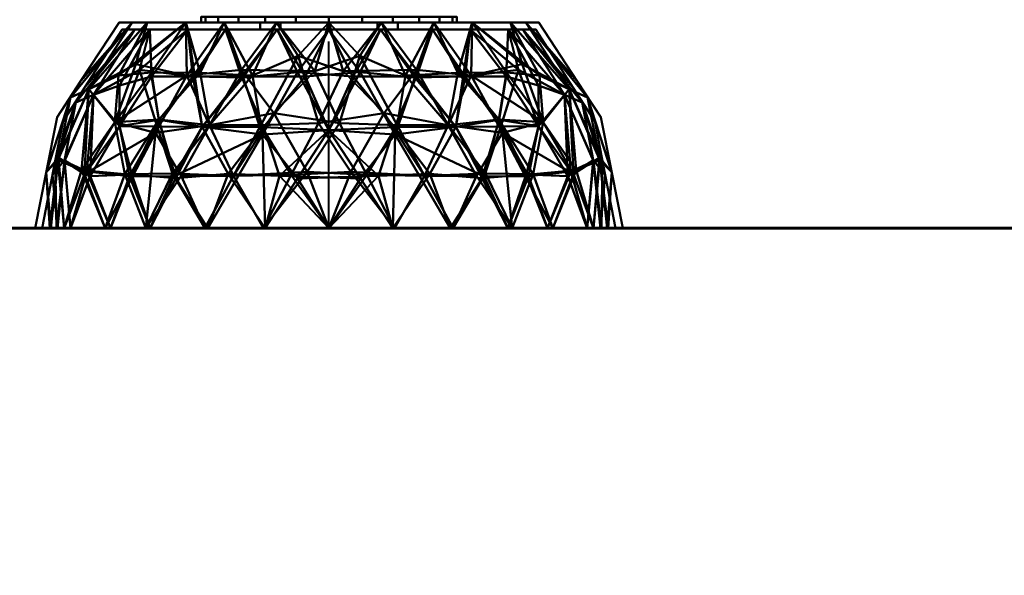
# Model space of a CAD drawing. Header units: millimetres. Extents: x -1875 to 2125, y -150 to 332.
# Tile 3 of 7: x 72 to 240, y 91 to 185. Entities that reach past the tile are written whole.
import ezdxf

# ---------------------------------------------------------------- set-up
doc = ezdxf.new("R2010")
doc.units = ezdxf.units.MM
doc.layers.add('A-WALL', color=113, linetype='Continuous', lineweight=60)
doc.layers.add('E-LITE-EQPM', color=33, linetype='Continuous', lineweight=40)

msp = doc.modelspace()

# ---------------------------------------------------------------- linework, layer by layer
at = {"layer": 'E-LITE-EQPM'}
msp.add_line((125, 150, 1476.46), (125, 181.79, 1476.46), dxfattribs=at)

# ---------------------------------------------------------------- meshes
at = {"layer": 'A-WALL'}
mesh = msp.add_polyface(dxfattribs=at)
corners = [(-1875, 150), (-1875, 150, 3000), (2125, 150, 3000), (2125, 150)]
mesh.append_faces([[corners[k] for k in face] for face in [(2, 3, 0, 1)]])
mesh = msp.add_polyface(dxfattribs=at)
corners = [(2125, -150), (-1875, -150), (-1875, 150), (2125, 150)]
mesh.append_faces([[corners[k] for k in face] for face in [(0, 1, 2, 3)]])
mesh = msp.add_polyface(dxfattribs=at)
corners = [(-1875, -150, 3000), (2125, -150, 3000), (2125, 150, 3000), (-1875, 150, 3000)]
mesh.append_faces([[corners[k] for k in face] for face in [(0, 1, 2, 3)]])
at = {"layer": 'E-LITE-EQPM'}
mesh = msp.add_polyface(dxfattribs=at)
corners = [(175, 150, 1476.46), (170.05, 150, 1454.76), (156.17, 150, 1437.37), (136.13, 150, 1427.71), (113.87, 150, 1427.71), (93.83, 150, 1437.37), (79.95, 150, 1454.76), (75, 150, 1476.46), (78.71, 168.9, 1476.46), (89.29, 185, 1476.46), (94.08, 185, 1458.6), (107.15, 185, 1445.53), (125, 185, 1440.75), (142.85, 185, 1445.53), (155.92, 185, 1458.6), (160.71, 185, 1476.46), (171.29, 168.9, 1476.46), (88.55, 168.06, 1447.39), (161.45, 168.06, 1447.39), (104.69, 167.55, 1434.28), (123.23, 167.9, 1429.81), (145.31, 167.55, 1434.28), (91.49, 185, 1468.26), (84.12, 173.65, 1460.03), (82.73, 175.01, 1476.46), (80.99, 172.25, 1468.21), (78.87, 161.58, 1461.04), (77.48, 150, 1465.61), (158.51, 185, 1468.26), (165.88, 173.65, 1460.03), (167.27, 175.01, 1476.46), (169.01, 172.25, 1468.21), (173.14, 159.45, 1476.46), (172.35, 150, 1464.83), (171.05, 162.05, 1461.15), (82.9, 159.88, 1451.35), (86.89, 150, 1446.06), (90.25, 159.18, 1441.7), (96.06, 168.52, 1440.14), (100.61, 185, 1452.07), (98.35, 159.3, 1435.18), (103.85, 150, 1432.54), (103.05, 176.42, 1440.13), (116.07, 185, 1443.14), (111.97, 175.99, 1435.78), (94.79, 176.52, 1446.73), (108.75, 158.92, 1430.02), (118.57, 159.1, 1427.72), (125, 150, 1427.71), (128.72, 159.58, 1427.53), (134.41, 169.58, 1431.43), (133.93, 185, 1443.14), (113.38, 167.51, 1431.09), (89.18, 175.97, 1453.18), (139.89, 176.97, 1437.08), (149.22, 175.97, 1441.26), (149.39, 185, 1452.07), (154.52, 166.23, 1439.51), (163.11, 150, 1446.06), (166.62, 159.18, 1450.31), (146.15, 150, 1432.54), (141.25, 158.92, 1430.02), (150.13, 158.92, 1434.16), (127.42, 176.71, 1434.26), (119.77, 179.32, 1436.3), (157.89, 177.95, 1451.22), (76.86, 159.45, 1476.46)]
mesh.append_faces([[corners[k] for k in face] for face in [(22, 24, 9), (66, 27, 7)]], dxfattribs={"vtx0": -1})
mesh.append_faces([[corners[k] for k in face] for face in [(4, 47, 48), (60, 62, 2), (28, 29, 14), (41, 46, 4), (39, 53, 10), (2, 57, 58), (3, 61, 60), (51, 63, 12), (8, 25, 66)]], dxfattribs={"vtx0": -1, "vtx1": -1})
mesh.append_faces([[corners[k] for k in face] for face in [(17, 45, 38), (40, 38, 19), (47, 49, 48), (27, 66, 26), (66, 25, 26), (37, 35, 17), (46, 40, 19), (35, 23, 17), (21, 61, 50), (57, 21, 55), (56, 65, 55), (26, 35, 6), (51, 54, 63), (29, 18, 65), (53, 39, 45), (34, 29, 31), (59, 57, 18), (25, 22, 23), (21, 54, 55), (11, 44, 42), (4, 46, 47), (26, 25, 23), (22, 25, 24), (59, 29, 34), (31, 32, 34), (33, 34, 32), (30, 31, 28), (28, 31, 29), (59, 34, 1), (23, 35, 26), (38, 37, 17), (37, 36, 35), (40, 5, 37), (45, 17, 53), (42, 19, 38), (38, 40, 37), (42, 38, 45), (12, 63, 64), (42, 44, 19), (19, 52, 46), (17, 23, 53), (42, 45, 39), (40, 46, 41), (19, 44, 52), (52, 47, 46), (49, 47, 20), (49, 20, 50), (50, 61, 49), (20, 63, 50), (64, 52, 44), (50, 54, 21), (63, 54, 50), (47, 52, 20), (23, 10, 53), (55, 54, 13), (57, 55, 18), (60, 61, 62), (29, 59, 18), (57, 59, 58), (61, 3, 49), (62, 61, 21), (21, 57, 62), (2, 62, 57), (20, 52, 64), (20, 64, 63), (43, 64, 44), (29, 65, 14), (55, 65, 18)]], dxfattribs={"vtx0": -1, "vtx1": -1, "vtx2": -1})
mesh.append_faces([[corners[k] for k in face] for face in [(37, 5, 36), (31, 30, 16), (26, 6, 27), (31, 16, 32), (42, 39, 11), (64, 43, 12), (55, 13, 56), (59, 1, 58)]], dxfattribs={"vtx0": -1, "vtx2": -1})
mesh.append_faces([[corners[k] for k in face] for face in [(22, 10, 23), (11, 43, 44), (8, 24, 25), (33, 1, 34), (36, 6, 35), (41, 5, 40), (3, 48, 49), (51, 13, 54), (56, 14, 65)]], dxfattribs={"vtx1": -1, "vtx2": -1})
mesh.append_faces([[corners[k] for k in face] for face in [(28, 15, 30), (32, 0, 33)]], dxfattribs={"vtx2": -1})
mesh = msp.add_polyface(dxfattribs=at)
corners = [(75, 150, 1476.46), (79.95, 150, 1498.15), (93.83, 150, 1515.55), (113.87, 150, 1525.2), (136.13, 150, 1525.2), (156.17, 150, 1515.55), (170.05, 150, 1498.15), (175, 150, 1476.46), (171.29, 168.9, 1476.46), (160.71, 185, 1476.46), (155.92, 185, 1494.31), (142.85, 185, 1507.38), (125, 185, 1512.16), (107.15, 185, 1507.38), (94.08, 185, 1494.31), (89.29, 185, 1476.46), (78.71, 168.9, 1476.46), (161.45, 168.06, 1505.53), (88.55, 168.06, 1505.53), (145.31, 167.55, 1518.64), (126.77, 167.9, 1523.11), (104.69, 167.55, 1518.64), (158.51, 185, 1484.66), (165.88, 173.65, 1492.88), (167.27, 175.01, 1476.46), (169.01, 172.25, 1484.7), (171.13, 161.58, 1491.88), (172.52, 150, 1487.3), (91.49, 185, 1484.66), (84.12, 173.65, 1492.88), (82.73, 175.01, 1476.46), (80.99, 172.25, 1484.7), (76.86, 159.45, 1476.46), (77.65, 150, 1488.08), (78.95, 162.05, 1491.77), (167.1, 159.88, 1501.56), (163.11, 150, 1506.85), (159.75, 159.18, 1511.21), (153.94, 168.52, 1512.78), (149.39, 185, 1500.85), (151.65, 159.3, 1517.73), (146.15, 150, 1520.38), (146.95, 176.42, 1512.79), (133.93, 185, 1509.77), (138.03, 175.99, 1517.13), (155.21, 176.52, 1506.19), (141.25, 158.92, 1522.89), (131.43, 159.1, 1525.2), (125, 150, 1525.2), (121.28, 159.58, 1525.39), (115.59, 169.58, 1521.49), (116.07, 185, 1509.77), (136.62, 167.51, 1521.82), (160.82, 175.97, 1499.74), (110.11, 176.97, 1515.84), (100.78, 175.97, 1511.65), (100.61, 185, 1500.85), (95.48, 166.23, 1513.41), (86.89, 150, 1506.85), (83.38, 159.18, 1502.61), (103.85, 150, 1520.38), (108.75, 158.92, 1522.89), (99.87, 158.92, 1518.75), (122.58, 176.71, 1518.65), (130.23, 179.32, 1516.62), (92.11, 177.95, 1501.7), (173.14, 159.45, 1476.46)]
mesh.append_faces([[corners[k] for k in face] for face in [(22, 24, 9), (66, 27, 7)]], dxfattribs={"vtx0": -1})
mesh.append_faces([[corners[k] for k in face] for face in [(4, 47, 48), (60, 62, 2), (28, 29, 14), (36, 37, 5), (41, 46, 4), (39, 53, 10), (2, 57, 58), (3, 61, 60), (51, 63, 12), (8, 25, 66)]], dxfattribs={"vtx0": -1, "vtx1": -1})
mesh.append_faces([[corners[k] for k in face] for face in [(17, 45, 38), (40, 5, 37), (40, 38, 19), (47, 49, 48), (27, 66, 26), (46, 40, 19), (37, 35, 17), (66, 25, 26), (35, 23, 17), (21, 61, 50), (57, 21, 55), (56, 65, 55), (26, 35, 6), (51, 54, 63), (29, 18, 65), (53, 39, 45), (34, 29, 31), (59, 57, 18), (25, 22, 23), (21, 54, 55), (11, 44, 42), (47, 4, 46), (26, 25, 23), (22, 25, 24), (59, 29, 34), (31, 32, 34), (33, 34, 32), (30, 31, 28), (28, 31, 29), (59, 34, 1), (23, 35, 26), (35, 37, 36), (37, 17, 38), (45, 17, 53), (42, 19, 38), (38, 40, 37), (42, 38, 45), (12, 63, 64), (42, 44, 19), (19, 52, 46), (17, 23, 53), (42, 45, 39), (52, 19, 44), (40, 46, 41), (52, 47, 46), (49, 47, 20), (49, 20, 50), (50, 61, 49), (20, 63, 50), (64, 52, 44), (50, 54, 21), (63, 54, 50), (47, 52, 20), (23, 10, 53), (55, 54, 13), (57, 55, 18), (60, 61, 62), (29, 59, 18), (57, 59, 58), (61, 3, 49), (62, 61, 21), (21, 57, 62), (2, 62, 57), (20, 52, 64), (20, 64, 63), (43, 64, 44), (29, 65, 14), (55, 65, 18)]], dxfattribs={"vtx0": -1, "vtx1": -1, "vtx2": -1})
mesh.append_faces([[corners[k] for k in face] for face in [(31, 30, 16), (26, 6, 27), (31, 16, 32), (42, 39, 11), (64, 43, 12), (55, 13, 56), (59, 1, 58)]], dxfattribs={"vtx0": -1, "vtx2": -1})
mesh.append_faces([[corners[k] for k in face] for face in [(22, 10, 23), (11, 43, 44), (8, 24, 25), (33, 1, 34), (36, 6, 35), (41, 5, 40), (3, 48, 49), (51, 13, 54), (56, 14, 65)]], dxfattribs={"vtx1": -1, "vtx2": -1})
mesh.append_faces([[corners[k] for k in face] for face in [(28, 15, 30), (32, 0, 33)]], dxfattribs={"vtx2": -1})
mesh = msp.add_polyface(dxfattribs=at)
corners = [(160.71, 185, 1476.46), (155.92, 185, 1458.6), (142.85, 185, 1445.53), (125, 185, 1440.75), (107.15, 185, 1445.53), (94.08, 185, 1458.6), (89.29, 185, 1476.46), (113.3, 185, 1476.46), (116.73, 185, 1468.18), (125, 185, 1464.76), (133.27, 185, 1468.18), (136.7, 185, 1476.46)]
mesh.append_faces([[corners[k] for k in face] for face in [(10, 1, 2, 9)]], dxfattribs={"vtx0": -1, "vtx2": -1})
mesh.append_faces([[corners[k] for k in face] for face in [(9, 2, 3, 4)]], dxfattribs={"vtx0": -1, "vtx3": -1})
mesh.append_faces([[corners[k] for k in face] for face in [(7, 8, 5, 6)]], dxfattribs={"vtx1": -1})
mesh.append_faces([[corners[k] for k in face] for face in [(4, 5, 8, 9)]], dxfattribs={"vtx1": -1, "vtx3": -1})
mesh.append_faces([[corners[k] for k in face] for face in [(11, 0, 1, 10)]], dxfattribs={"vtx2": -1})
mesh = msp.add_polyface(dxfattribs=at)
corners = [(89.29, 185, 1476.46), (94.08, 185, 1494.31), (107.15, 185, 1507.38), (125, 185, 1512.16), (142.85, 185, 1507.38), (155.92, 185, 1494.31), (160.71, 185, 1476.46), (136.7, 185, 1476.46), (133.27, 185, 1484.73), (125, 185, 1488.16), (116.73, 185, 1484.73), (113.3, 185, 1476.46)]
mesh.append_faces([[corners[k] for k in face] for face in [(1, 10, 11, 0)]], dxfattribs={"vtx0": -1})
mesh.append_faces([[corners[k] for k in face] for face in [(3, 9, 2)]], dxfattribs={"vtx0": -1, "vtx1": -1})
mesh.append_faces([[corners[k] for k in face] for face in [(8, 4, 5, 7), (9, 3, 4, 8), (2, 9, 10, 1)]], dxfattribs={"vtx0": -1, "vtx2": -1})
mesh.append_faces([[corners[k] for k in face] for face in [(6, 7, 5)]], dxfattribs={"vtx1": -1})
mesh = msp.add_polyface(dxfattribs=at)
corners = [(146.75, 185, 1476.46), (146.01, 185, 1470.83), (143.84, 185, 1465.58), (140.38, 185, 1461.08), (135.87, 185, 1457.62), (130.63, 185, 1455.45), (125, 185, 1454.71), (119.37, 185, 1455.45), (114.12, 185, 1457.62), (109.62, 185, 1461.08), (106.16, 185, 1465.58), (103.99, 185, 1470.83), (103.25, 185, 1476.46), (103.25, 185.99, 1476.46), (103.99, 185.99, 1470.83), (106.16, 185.99, 1465.58), (109.62, 185.99, 1461.08), (114.12, 185.99, 1457.62), (119.37, 185.99, 1455.45), (125, 185.99, 1454.71), (130.63, 185.99, 1455.45), (135.87, 185.99, 1457.62), (140.38, 185.99, 1461.08), (143.84, 185.99, 1465.58), (146.01, 185.99, 1470.83), (146.75, 185.99, 1476.46)]
mesh.append_faces([[corners[k] for k in face] for face in [(13, 14, 11, 12), (0, 1, 24, 25)]], dxfattribs={"vtx1": -1})
mesh.append_faces([[corners[k] for k in face] for face in [(14, 15, 10, 11), (16, 17, 8, 9), (15, 16, 9, 10), (17, 18, 7, 8), (6, 7, 18, 19), (19, 20, 5, 6), (20, 21, 4, 5), (22, 23, 2, 3), (21, 22, 3, 4), (23, 24, 1, 2)]], dxfattribs={"vtx1": -1, "vtx3": -1})
mesh = msp.add_polyface(dxfattribs=at)
corners = [(103.25, 185, 1476.46), (103.99, 185, 1482.09), (106.16, 185, 1487.33), (109.62, 185, 1491.84), (114.12, 185, 1495.29), (119.37, 185, 1497.47), (125, 185, 1498.21), (130.63, 185, 1497.47), (135.87, 185, 1495.29), (140.38, 185, 1491.84), (143.84, 185, 1487.33), (146.01, 185, 1482.09), (146.75, 185, 1476.46), (146.75, 185.99, 1476.46), (146.01, 185.99, 1482.09), (143.84, 185.99, 1487.33), (140.38, 185.99, 1491.84), (135.87, 185.99, 1495.29), (130.63, 185.99, 1497.47), (125, 185.99, 1498.21), (119.37, 185.99, 1497.47), (114.12, 185.99, 1495.29), (109.62, 185.99, 1491.84), (106.16, 185.99, 1487.33), (103.99, 185.99, 1482.09), (103.25, 185.99, 1476.46)]
mesh.append_faces([[corners[k] for k in face] for face in [(13, 14, 11, 12), (0, 1, 24, 25)]], dxfattribs={"vtx1": -1})
mesh.append_faces([[corners[k] for k in face] for face in [(14, 15, 10, 11), (16, 17, 8, 9), (15, 16, 9, 10), (17, 18, 7, 8), (6, 7, 18, 19), (19, 20, 5, 6), (20, 21, 4, 5), (22, 23, 2, 3), (21, 22, 3, 4), (23, 24, 1, 2)]], dxfattribs={"vtx1": -1, "vtx3": -1})
mesh = msp.add_polyface(dxfattribs=at)
corners = [(103.25, 185, 1476.46), (103.99, 185, 1470.83), (106.16, 185, 1465.58), (109.62, 185, 1461.08), (114.12, 185, 1457.62), (119.37, 185, 1455.45), (125, 185, 1454.71), (130.63, 185, 1455.45), (135.87, 185, 1457.62), (140.38, 185, 1461.08), (143.84, 185, 1465.58), (146.01, 185, 1470.83), (146.75, 185, 1476.46), (146.01, 185, 1482.09), (143.84, 185, 1487.33), (140.38, 185, 1491.84), (135.87, 185, 1495.29), (130.63, 185, 1497.47), (125, 185, 1498.21), (119.37, 185, 1497.47), (114.12, 185, 1495.29), (109.62, 185, 1491.84), (106.16, 185, 1487.33), (103.99, 185, 1482.09)]
mesh.append_faces([[corners[k] for k in face] for face in [(11, 9, 10), (4, 2, 3)]], dxfattribs={"vtx0": -1})
mesh.append_faces([[corners[k] for k in face] for face in [(22, 6, 18, 19)]], dxfattribs={"vtx0": -1, "vtx1": -1, "vtx3": -1})
mesh.append_faces([[corners[k] for k in face] for face in [(18, 13, 14, 17)]], dxfattribs={"vtx0": -1, "vtx2": -1})
mesh.append_faces([[corners[k] for k in face] for face in [(8, 12, 13, 18)]], dxfattribs={"vtx0": -1, "vtx2": -1, "vtx3": -1})
mesh.append_faces([[corners[k] for k in face] for face in [(2, 4, 5, 6)]], dxfattribs={"vtx0": -1, "vtx3": -1})
mesh.append_faces([[corners[k] for k in face] for face in [(7, 8, 18, 6)]], dxfattribs={"vtx1": -1, "vtx2": -1})
mesh.append_faces([[corners[k] for k in face] for face in [(1, 2, 6, 22)]], dxfattribs={"vtx1": -1, "vtx2": -1, "vtx3": -1})
mesh.append_faces([[corners[k] for k in face] for face in [(8, 9, 11, 12)]], dxfattribs={"vtx1": -1, "vtx3": -1})
mesh.append_faces([[corners[k] for k in face] for face in [(20, 21, 22, 19)]], dxfattribs={"vtx2": -1})
mesh.append_faces([[corners[k] for k in face] for face in [(14, 15, 16, 17), (22, 23, 0, 1)]], dxfattribs={"vtx3": -1})
mesh = msp.add_polyface(dxfattribs=at)
corners = [(136.7, 185, 1476.46), (133.27, 185, 1468.18), (125, 185, 1464.76), (116.73, 185, 1468.18), (113.3, 185, 1476.46), (113.3, 183.8, 1476.46), (116.73, 183.8, 1468.18), (125, 183.8, 1464.76), (133.27, 183.8, 1468.18), (136.7, 183.8, 1476.46)]
mesh.append_faces([[corners[k] for k in face] for face in [(6, 3, 4, 5), (1, 8, 9, 0)]], dxfattribs={"vtx0": -1})
mesh.append_faces([[corners[k] for k in face] for face in [(3, 6, 7, 2), (8, 1, 2, 7)]], dxfattribs={"vtx0": -1, "vtx2": -1})
mesh = msp.add_polyface(dxfattribs=at)
corners = [(113.3, 185, 1476.46), (116.73, 185, 1484.73), (125, 185, 1488.16), (133.27, 185, 1484.73), (136.7, 185, 1476.46), (136.7, 183.8, 1476.46), (133.27, 183.8, 1484.73), (125, 183.8, 1488.16), (116.73, 183.8, 1484.73), (113.3, 183.8, 1476.46)]
mesh.append_faces([[corners[k] for k in face] for face in [(6, 3, 4, 5), (1, 8, 9, 0)]], dxfattribs={"vtx0": -1})
mesh.append_faces([[corners[k] for k in face] for face in [(3, 6, 7, 2), (8, 1, 2, 7)]], dxfattribs={"vtx0": -1, "vtx2": -1})
mesh = msp.add_polyface(dxfattribs=at)
corners = [(160.2, 183.8, 1476.46), (155.48, 183.8, 1458.86), (142.6, 183.8, 1445.97), (125, 183.8, 1441.26), (107.4, 183.8, 1445.97), (94.52, 183.8, 1458.86), (89.8, 183.8, 1476.46), (79.73, 168.21, 1476.46), (76.2, 150, 1476.46), (81.03, 150, 1455.28), (94.57, 150, 1438.3), (114.14, 150, 1428.88), (135.86, 150, 1428.88), (155.43, 150, 1438.3), (168.97, 150, 1455.28), (173.8, 150, 1476.46), (170.27, 168.21, 1476.46), (89.35, 167.38, 1448.03), (160.65, 167.38, 1448.03), (103.39, 167.28, 1436.26), (146.61, 167.28, 1436.26), (125, 166.71, 1430.61), (91.97, 183.8, 1468.36), (84.92, 172.7, 1460.35), (83.46, 173.99, 1476.46), (81.89, 171.37, 1468.36), (77.96, 159.1, 1476.46), (78.79, 150, 1465.1), (80, 161.58, 1461.56), (158.03, 183.8, 1468.36), (165.08, 172.7, 1460.35), (166.54, 173.99, 1476.46), (168.11, 171.37, 1468.36), (171.38, 150, 1465.87), (171.58, 161.46, 1476.46), (170.03, 161.43, 1461.53), (166.19, 159.65, 1452.14), (162.2, 150, 1446.79), (158.94, 158.83, 1442.52), (154.23, 167.33, 1441.44), (149.04, 183.8, 1452.42), (148.16, 175.8, 1442.12), (133.8, 183.8, 1443.62), (139.63, 175.65, 1437.61), (136.29, 165.94, 1431.74), (130.34, 176.56, 1435.87), (120.94, 175.81, 1435.24), (116.2, 183.8, 1443.62), (113.85, 167.2, 1432.17), (151.44, 158.78, 1436.39), (145.64, 150, 1433.59), (110.09, 175.85, 1437.85), (102.15, 175.83, 1441.93), (100.96, 183.8, 1452.42), (96.05, 168.42, 1441.76), (91.45, 159.13, 1442.22), (87.8, 150, 1446.79), (94.81, 175.83, 1448.12), (104.36, 150, 1433.59), (84.36, 158.83, 1450.92), (98.94, 158.54, 1436.09), (107.85, 159.23, 1431.72), (116.59, 158.91, 1429.22), (125, 150, 1428.88), (130.38, 158.48, 1428.7), (89.33, 174.31, 1453.7), (157.26, 176.97, 1451.7)]
mesh.append_faces([[corners[k] for k in face] for face in [(40, 66, 1), (42, 43, 2), (7, 25, 24), (31, 32, 16), (16, 32, 34), (37, 38, 13), (50, 44, 12), (4, 51, 47), (5, 57, 53), (11, 61, 58), (12, 64, 63)]], dxfattribs={"vtx0": -1, "vtx1": -1})
mesh.append_faces([[corners[k] for k in face] for face in [(23, 25, 28), (43, 44, 20), (59, 55, 17), (60, 55, 10), (55, 60, 54), (52, 19, 51), (17, 57, 65), (21, 45, 46), (57, 17, 54), (13, 38, 49), (51, 19, 48), (38, 39, 49), (35, 34, 32), (38, 36, 18), (25, 26, 28), (35, 32, 30), (22, 24, 25), (20, 41, 43), (41, 20, 39), (23, 28, 59), (35, 36, 14), (62, 48, 61), (22, 25, 23), (64, 62, 63), (27, 28, 26), (32, 29, 30), (29, 32, 31), (35, 33, 34), (36, 30, 18), (30, 36, 35), (18, 39, 38), (36, 38, 37), (66, 30, 1), (49, 39, 20), (39, 66, 41), (39, 18, 66), (43, 42, 45), (43, 41, 2), (43, 45, 44), (12, 44, 64), (46, 51, 48), (46, 45, 3), (44, 45, 21), (52, 51, 4), (48, 21, 46), (51, 46, 47), (61, 19, 60), (44, 49, 20), (44, 50, 49), (17, 65, 23), (54, 19, 52), (57, 52, 53), (55, 54, 17), (52, 57, 54), (11, 62, 61), (59, 56, 55), (60, 19, 54), (23, 59, 17), (28, 9, 59), (61, 60, 58), (19, 61, 48), (21, 48, 62), (21, 62, 64), (44, 21, 64), (57, 5, 65), (5, 23, 65), (41, 66, 40), (30, 66, 18)]], dxfattribs={"vtx0": -1, "vtx1": -1, "vtx2": -1})
mesh.append_faces([[corners[k] for k in face] for face in [(23, 5, 22), (41, 40, 2), (25, 7, 26), (59, 9, 56), (45, 42, 3), (46, 3, 47), (52, 4, 53), (62, 11, 63)]], dxfattribs={"vtx0": -1, "vtx2": -1})
mesh.append_faces([[corners[k] for k in face] for face in [(27, 9, 28), (29, 1, 30), (14, 33, 35), (37, 14, 36), (50, 13, 49), (56, 10, 55), (10, 58, 60)]], dxfattribs={"vtx1": -1, "vtx2": -1})
mesh.append_faces([[corners[k] for k in face] for face in [(22, 6, 24), (26, 8, 27), (31, 0, 29), (33, 15, 34)]], dxfattribs={"vtx2": -1})
mesh = msp.add_polyface(dxfattribs=at)
corners = [(89.8, 183.8, 1476.46), (94.52, 183.8, 1494.06), (107.4, 183.8, 1506.94), (125, 183.8, 1511.66), (142.6, 183.8, 1506.94), (155.48, 183.8, 1494.06), (160.2, 183.8, 1476.46), (170.27, 168.21, 1476.46), (173.8, 150, 1476.46), (168.97, 150, 1497.63), (155.43, 150, 1514.61), (135.86, 150, 1524.03), (114.14, 150, 1524.03), (94.57, 150, 1514.61), (81.03, 150, 1497.63), (76.2, 150, 1476.46), (79.73, 168.21, 1476.46), (160.65, 167.38, 1504.89), (89.35, 167.38, 1504.89), (146.61, 167.28, 1516.65), (103.39, 167.28, 1516.65), (125, 166.71, 1522.3), (158.03, 183.8, 1484.55), (165.08, 172.7, 1492.57), (166.54, 173.99, 1476.46), (168.11, 171.37, 1484.56), (172.04, 159.1, 1476.46), (171.21, 150, 1487.82), (170, 161.58, 1491.35), (91.97, 183.8, 1484.55), (84.92, 172.7, 1492.57), (83.46, 173.99, 1476.46), (81.89, 171.37, 1484.56), (78.62, 150, 1487.04), (78.42, 161.46, 1476.46), (79.97, 161.43, 1491.39), (83.81, 159.65, 1500.77), (87.8, 150, 1506.12), (91.06, 158.83, 1510.39), (95.77, 167.33, 1511.48), (100.96, 183.8, 1500.5), (101.84, 175.8, 1510.8), (116.2, 183.8, 1509.3), (110.37, 175.65, 1515.31), (113.71, 165.94, 1521.18), (119.66, 176.56, 1517.04), (129.06, 175.81, 1517.67), (133.8, 183.8, 1509.3), (136.15, 167.2, 1520.74), (98.56, 158.78, 1516.52), (104.36, 150, 1519.32), (139.91, 175.85, 1515.07), (147.85, 175.83, 1510.98), (149.04, 183.8, 1500.5), (153.95, 168.42, 1511.15), (158.55, 159.13, 1510.69), (162.2, 150, 1506.12), (155.19, 175.83, 1504.79), (145.64, 150, 1519.32), (165.64, 158.83, 1501.99), (151.06, 158.54, 1516.82), (142.15, 159.23, 1521.2), (133.41, 158.91, 1523.69), (125, 150, 1524.03), (119.62, 158.48, 1524.21), (160.67, 174.31, 1499.21), (92.74, 176.97, 1501.21)]
mesh.append_faces([[corners[k] for k in face] for face in [(40, 66, 1), (42, 43, 2), (7, 25, 24), (31, 32, 16), (16, 32, 34), (50, 44, 12), (4, 51, 47), (56, 59, 9), (5, 57, 53), (11, 61, 58)]], dxfattribs={"vtx0": -1, "vtx1": -1})
mesh.append_faces([[corners[k] for k in face] for face in [(23, 25, 28), (43, 44, 20), (59, 55, 17), (60, 55, 10), (55, 60, 54), (19, 51, 52), (17, 57, 65), (21, 45, 46), (57, 17, 54), (13, 38, 49), (51, 19, 48), (35, 34, 32), (38, 36, 18), (25, 26, 28), (35, 32, 30), (22, 24, 25), (20, 41, 43), (41, 20, 39), (23, 28, 59), (35, 36, 14), (62, 48, 61), (22, 25, 23), (64, 62, 63), (27, 28, 26), (28, 9, 59), (32, 29, 30), (29, 32, 31), (35, 33, 34), (36, 30, 18), (30, 36, 35), (18, 39, 38), (38, 37, 36), (38, 39, 49), (66, 30, 1), (49, 39, 20), (39, 66, 41), (39, 18, 66), (43, 42, 45), (43, 41, 2), (43, 45, 44), (44, 64, 12), (46, 51, 48), (46, 45, 3), (44, 45, 21), (52, 51, 4), (48, 21, 46), (51, 46, 47), (61, 19, 60), (44, 49, 20), (44, 50, 49), (17, 65, 23), (54, 19, 52), (57, 52, 53), (55, 54, 17), (52, 57, 54), (11, 62, 61), (60, 19, 54), (55, 59, 56), (59, 17, 23), (61, 60, 58), (19, 61, 48), (21, 48, 62), (44, 21, 64), (62, 64, 21), (57, 5, 65), (5, 23, 65), (41, 66, 40), (30, 66, 18)]], dxfattribs={"vtx0": -1, "vtx1": -1, "vtx2": -1})
mesh.append_faces([[corners[k] for k in face] for face in [(23, 5, 22), (41, 40, 2), (25, 7, 26), (45, 42, 3), (46, 3, 47), (52, 4, 53), (62, 11, 63)]], dxfattribs={"vtx0": -1, "vtx2": -1})
mesh.append_faces([[corners[k] for k in face] for face in [(13, 37, 38), (27, 9, 28), (29, 1, 30), (14, 33, 35), (37, 14, 36), (50, 13, 49), (56, 10, 55), (10, 58, 60), (63, 12, 64)]], dxfattribs={"vtx1": -1, "vtx2": -1})
mesh.append_faces([[corners[k] for k in face] for face in [(22, 6, 24), (26, 8, 27), (31, 0, 29), (33, 15, 34)]], dxfattribs={"vtx2": -1})
mesh = msp.add_polyface(dxfattribs=at)
corners = [(136.7, 183.8, 1476.46), (133.27, 183.8, 1468.18), (125, 183.8, 1464.76), (116.73, 183.8, 1468.18), (113.3, 183.8, 1476.46), (89.8, 183.8, 1476.46), (94.52, 183.8, 1458.86), (107.4, 183.8, 1445.97), (125, 183.8, 1441.26), (142.6, 183.8, 1445.97), (155.48, 183.8, 1458.86), (160.2, 183.8, 1476.46)]
mesh.append_faces([[corners[k] for k in face] for face in [(6, 3, 4, 5)]], dxfattribs={"vtx0": -1})
mesh.append_faces([[corners[k] for k in face] for face in [(3, 6, 7, 2)]], dxfattribs={"vtx0": -1, "vtx2": -1})
mesh.append_faces([[corners[k] for k in face] for face in [(8, 9, 2, 7)]], dxfattribs={"vtx1": -1, "vtx2": -1})
mesh.append_faces([[corners[k] for k in face] for face in [(9, 10, 1, 2)]], dxfattribs={"vtx1": -1, "vtx3": -1})
mesh.append_faces([[corners[k] for k in face] for face in [(10, 11, 0, 1)]], dxfattribs={"vtx3": -1})
mesh = msp.add_polyface(dxfattribs=at)
corners = [(113.3, 183.8, 1476.46), (116.73, 183.8, 1484.73), (125, 183.8, 1488.16), (133.27, 183.8, 1484.73), (136.7, 183.8, 1476.46), (160.2, 183.8, 1476.46), (155.48, 183.8, 1494.06), (142.6, 183.8, 1506.94), (125, 183.8, 1511.66), (107.4, 183.8, 1506.94), (94.52, 183.8, 1494.06), (89.8, 183.8, 1476.46)]
mesh.append_faces([[corners[k] for k in face] for face in [(3, 6, 7, 2)]], dxfattribs={"vtx0": -1, "vtx2": -1})
mesh.append_faces([[corners[k] for k in face] for face in [(2, 7, 8, 9)]], dxfattribs={"vtx0": -1, "vtx3": -1})
mesh.append_faces([[corners[k] for k in face] for face in [(0, 1, 10, 11)]], dxfattribs={"vtx1": -1})
mesh.append_faces([[corners[k] for k in face] for face in [(1, 2, 9, 10)]], dxfattribs={"vtx1": -1, "vtx3": -1})
mesh.append_faces([[corners[k] for k in face] for face in [(4, 5, 6, 3)]], dxfattribs={"vtx2": -1})
mesh = msp.add_polyface(dxfattribs=at)
corners = [(173.8, 150, 1476.46), (168.97, 150, 1455.28), (155.43, 150, 1438.3), (135.86, 150, 1428.88), (114.14, 150, 1428.88), (94.57, 150, 1438.3), (81.03, 150, 1455.28), (76.2, 150, 1476.46), (75, 150, 1476.46), (79.95, 150, 1454.76), (93.83, 150, 1437.37), (113.87, 150, 1427.71), (136.13, 150, 1427.71), (156.17, 150, 1437.37), (170.05, 150, 1454.76), (175, 150, 1476.46)]
mesh.append_faces([[corners[k] for k in face] for face in [(9, 6, 7, 8)]], dxfattribs={"vtx0": -1})
mesh.append_faces([[corners[k] for k in face] for face in [(12, 3, 4, 11), (6, 9, 10, 5), (11, 4, 5, 10)]], dxfattribs={"vtx0": -1, "vtx2": -1})
mesh.append_faces([[corners[k] for k in face] for face in [(13, 14, 1, 2), (12, 13, 2, 3)]], dxfattribs={"vtx1": -1, "vtx3": -1})
mesh.append_faces([[corners[k] for k in face] for face in [(14, 15, 0, 1)]], dxfattribs={"vtx3": -1})
mesh = msp.add_polyface(dxfattribs=at)
corners = [(76.2, 150, 1476.46), (81.03, 150, 1497.63), (94.57, 150, 1514.61), (114.14, 150, 1524.03), (135.86, 150, 1524.03), (155.43, 150, 1514.61), (168.97, 150, 1497.63), (173.8, 150, 1476.46), (175, 150, 1476.46), (170.05, 150, 1498.15), (156.17, 150, 1515.55), (136.13, 150, 1525.2), (113.87, 150, 1525.2), (93.83, 150, 1515.55), (79.95, 150, 1498.15), (75, 150, 1476.46)]
mesh.append_faces([[corners[k] for k in face] for face in [(10, 5, 6, 9), (5, 10, 11, 4)]], dxfattribs={"vtx0": -1, "vtx2": -1})
mesh.append_faces([[corners[k] for k in face] for face in [(0, 1, 14, 15)]], dxfattribs={"vtx1": -1})
mesh.append_faces([[corners[k] for k in face] for face in [(3, 4, 11, 12), (2, 3, 12, 13), (1, 2, 13, 14)]], dxfattribs={"vtx1": -1, "vtx3": -1})
mesh.append_faces([[corners[k] for k in face] for face in [(7, 8, 9, 6)]], dxfattribs={"vtx2": -1})

doc.saveas('drawing.dxf')
